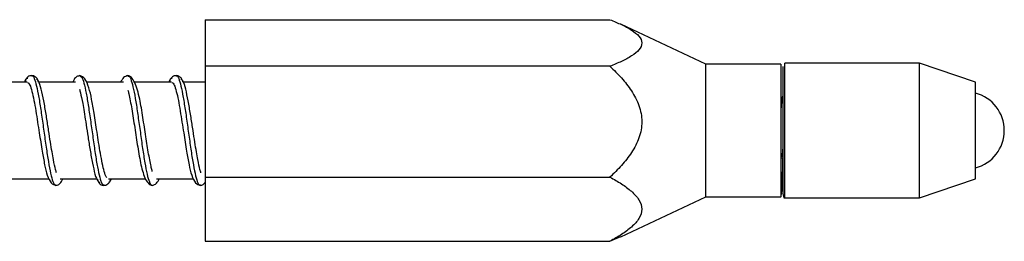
# Model space of a CAD drawing. Header units: millimetres. Extents: x 13 to 546, y 13 to 419.
# Tile 9 of 12: x 284 to 335, y 252 to 264. Entities that reach past the tile are written whole.
import ezdxf

# ---------------------------------------------------------------- set-up
doc = ezdxf.new("R2010")
doc.units = ezdxf.units.MM
doc.header["$LTSCALE"] = 2

msp = doc.modelspace()

# ---------------------------------------------------------------- linework, layer by layer
for p, q in [((293.23, 263.68), (314.247, 263.68)), ((293.23, 263.68), (293.23, 261.262)), ((319.23, 261.381), (314.808, 263.443)), ((323.13, 261.381), (319.23, 261.381)), ((319.23, 254.481), (319.23, 261.381)), ((323.13, 261.381), (323.13, 256.648)), ((330.325, 261.431), (323.33, 261.431)), ((323.33, 254.591), (323.33, 261.431)), ((333.23, 260.431), (330.325, 261.431)), ((330.325, 254.431), (330.325, 261.431)), ((314.247, 261.262), (293.23, 261.262)), ((293.23, 261.262), (293.23, 255.512)), ((283.986, 260.431), (282.059, 260.431)), ((284.208, 260.755), (284.221, 260.766)), ((286.486, 260.431), (284.598, 260.431)), ((286.713, 260.761), (286.728, 260.752)), ((288.986, 260.431), (287.06, 260.431)), ((289.212, 260.747), (289.237, 260.749)), ((291.486, 260.431), (289.559, 260.431)), ((291.708, 260.755), (291.721, 260.766)), ((293.23, 260.431), (292.098, 260.431)), ((333.23, 255.431), (333.23, 260.431)), ((323.13, 256.648), (323.13, 256.486)), ((323.13, 256.486), (323.13, 254.481)), ((283.203, 255.431), (285.122, 255.431)), ((285.703, 255.431), (287.592, 255.431)), ((288.203, 255.431), (290.124, 255.431)), ((290.703, 255.431), (292.622, 255.431)), ((293.203, 255.431), (293.23, 255.431)), ((293.23, 255.512), (314.247, 255.512)), ((293.23, 255.512), (293.23, 252.182)), ((330.325, 254.431), (333.23, 255.431)), ((285.458, 255.116), (285.478, 255.114)), ((287.958, 255.107), (287.971, 255.096)), ((290.46, 255.099), (290.474, 255.107)), ((292.958, 255.116), (292.978, 255.114)), ((323.23, 254.667), (323.257, 254.512)), ((314.808, 252.419), (319.23, 254.481)), ((319.23, 254.481), (323.13, 254.481)), ((323.33, 254.571), (323.33, 254.591)), ((323.33, 254.476), (323.33, 254.571)), ((323.33, 254.431), (323.33, 254.476)), ((323.33, 254.431), (330.325, 254.431)), ((293.23, 252.182), (314.247, 252.182)), ((314.247, 252.182), (314.806, 252.425))]:
    msp.add_line(p, q)
msp.add_arc((332.73, 257.931), 2, 284.4775, 75.5225)
for points, knots in [([(314.247, 263.68), (314.456, 263.599), (314.656, 263.514), (315.033, 263.337), (315.209, 263.244), (315.521, 263.045), (315.658, 262.937), (315.85, 262.712), (315.905, 262.591), (315.906, 262.354), (315.851, 262.233), (315.661, 262.008), (315.525, 261.9), (315.213, 261.7), (315.036, 261.607), (314.658, 261.429), (314.456, 261.344), (314.247, 261.262)], [0, 0, 0, 0, 0.125, 0.125, 0.25, 0.25, 0.375, 0.375, 0.5, 0.5, 0.625, 0.625, 0.75, 0.75, 0.875, 0.875, 1, 1, 1, 1]), ([(284.221, 260.766), (284.226, 260.77), (284.268, 260.808), (284.354, 260.646), (284.467, 260.274), (284.588, 259.678), (284.702, 258.935), (284.822, 258.106), (284.937, 257.261), (285.056, 256.475), (285.173, 255.811), (285.289, 255.343), (285.386, 255.101), (285.441, 255.112), (285.458, 255.116)], [0, 0, 0, 0, 0.010189, 0.105643, 0.199833, 0.295229, 0.389527, 0.484789, 0.57928, 0.674334, 0.769104, 0.863873, 0.958927, 1, 1, 1, 1]), ([(291.721, 260.766), (291.726, 260.77), (291.768, 260.808), (291.854, 260.646), (291.967, 260.274), (292.088, 259.678), (292.202, 258.935), (292.322, 258.106), (292.437, 257.261), (292.556, 256.475), (292.673, 255.811), (292.789, 255.343), (292.886, 255.101), (292.941, 255.112), (292.958, 255.116)], [0, 0, 0, 0, 0.010189, 0.105643, 0.199833, 0.295229, 0.389527, 0.484789, 0.57928, 0.674334, 0.769104, 0.863873, 0.958927, 1, 1, 1, 1]), ([(314.247, 261.262), (314.456, 261.068), (314.656, 260.867), (315.033, 260.446), (315.209, 260.225), (315.521, 259.751), (315.658, 259.495), (315.85, 258.96), (315.905, 258.673), (315.906, 258.108), (315.851, 257.82), (315.661, 257.286), (315.525, 257.03), (315.213, 256.554), (315.036, 256.333), (314.658, 255.909), (314.456, 255.707), (314.247, 255.512)], [0, 0, 0, 0, 0.125, 0.125, 0.25, 0.25, 0.375, 0.375, 0.5, 0.5, 0.625, 0.625, 0.75, 0.75, 0.875, 0.875, 1, 1, 1, 1]), ([(323.23, 261.249), (323.23, 261.245), (323.23, 261.234), (323.23, 260.998), (323.23, 260.567), (323.23, 259.985), (323.23, 259.329), (323.23, 258.482), (323.23, 257.503), (323.23, 256.826), (323.23, 256.528)], [0, 0, 0, 0, 0.060299, 0.188814, 0.317329, 0.442008, 0.559656, 0.668122, 0.85347, 1, 1, 1, 1]), ([(323.23, 261.133), (323.23, 261.127), (323.23, 261.083), (323.23, 260.79), (323.23, 260.322), (323.23, 259.666), (323.23, 258.893), (323.23, 258.059), (323.23, 257.243), (323.23, 256.508), (323.23, 255.733), (323.23, 255.044), (323.23, 254.783), (323.23, 254.667)], [0, 0, 0, 0, 0.013088, 0.096038, 0.186011, 0.281359, 0.379642, 0.477924, 0.573273, 0.663245, 0.746195, 0.88794, 1, 1, 1, 1]), ([(284.012, 260.635), (283.97, 260.63), (283.915, 260.624), (283.859, 260.469), (283.845, 260.431)], [0, 0, 0, 0, 0.755167, 1, 1, 1, 1]), ([(284.219, 260.778), (284.189, 260.775), (284.127, 260.77), (284.021, 260.717), (283.92, 260.613), (283.892, 260.511), (283.879, 260.46)], [0, 0, 0, 0, 0.239569, 0.485837, 0.740593, 1, 1, 1, 1]), ([(284.005, 260.43), (284.045, 260.4), (284.121, 260.342), (284.227, 259.991), (284.334, 259.52), (284.43, 258.966), (284.521, 258.387), (284.634, 257.671), (284.752, 256.878), (284.887, 256.15), (285.017, 255.589), (285.221, 255.168), (285.386, 255.112), (285.469, 255.084)], [0, 0, 0, 0, 0.094613, 0.183154, 0.26791, 0.346844, 0.420806, 0.490118, 0.610571, 0.71147, 0.806136, 0.903595, 1, 1, 1, 1]), ([(284.575, 260.444), (284.559, 260.498), (284.529, 260.606), (284.423, 260.713), (284.314, 260.77), (284.251, 260.775), (284.219, 260.778)], [0, 0, 0, 0, 0.25573, 0.510511, 0.758999, 1, 1, 1, 1]), ([(285.51, 255.727), (285.492, 255.783), (285.441, 255.943), (285.36, 256.339), (285.27, 256.833), (285.187, 257.343), (285.097, 257.951), (284.989, 258.63), (284.877, 259.335), (284.747, 259.975), (284.612, 260.482), (284.514, 260.573), (284.463, 260.62)], [0, 0, 0, 0, 0.058705, 0.167651, 0.237401, 0.31642, 0.404476, 0.503782, 0.611717, 0.731196, 0.859661, 1, 1, 1, 1]), ([(286.719, 260.778), (286.667, 260.767), (286.561, 260.744), (286.427, 260.62), (286.381, 260.481), (286.364, 260.431)], [0, 0, 0, 0, 0.383151, 0.777281, 1, 1, 1, 1]), ([(288.128, 255.5), (288.117, 255.505), (288.071, 255.528), (287.986, 255.777), (287.887, 256.199), (287.789, 256.725), (287.696, 257.284), (287.59, 257.994), (287.464, 258.792), (287.336, 259.566), (287.196, 260.183), (286.984, 260.679), (286.809, 260.744), (286.719, 260.778)], [0, 0, 0, 0, 0.029326, 0.12261, 0.209649, 0.292409, 0.369756, 0.440851, 0.567618, 0.671793, 0.77546, 0.884313, 1, 1, 1, 1]), ([(286.728, 260.752), (286.757, 260.745), (286.825, 260.729), (286.93, 260.419), (287.048, 259.896), (287.165, 259.195), (287.281, 258.387), (287.401, 257.54), (287.515, 256.725), (287.635, 256.015), (287.749, 255.475), (287.861, 255.146), (287.928, 255.119), (287.958, 255.107)], [0, 0, 0, 0, 0.068843, 0.163956, 0.259372, 0.354787, 0.449901, 0.545564, 0.64044, 0.736275, 0.831, 0.926931, 1, 1, 1, 1]), ([(289.219, 260.778), (289.139, 260.757), (288.984, 260.717), (288.885, 260.524), (288.838, 260.431)], [0, 0, 0, 0, 0.517153, 1, 1, 1, 1]), ([(290.481, 255.809), (290.465, 255.871), (290.408, 256.084), (290.291, 256.689), (290.148, 257.61), (289.989, 258.635), (289.859, 259.451), (289.715, 260.046), (289.572, 260.441), (289.397, 260.723), (289.279, 260.759), (289.219, 260.778)], [0, 0, 0, 0, 0.055834, 0.190866, 0.32998, 0.473648, 0.62566, 0.710874, 0.801094, 0.897713, 1, 1, 1, 1]), ([(289.237, 260.749), (289.249, 260.752), (289.3, 260.768), (289.393, 260.545), (289.507, 260.095), (289.628, 259.444), (289.741, 258.663), (289.862, 257.823), (289.975, 256.988), (290.096, 256.239), (290.21, 255.626), (290.33, 255.239), (290.411, 255.063), (290.455, 255.095), (290.46, 255.099)], [0, 0, 0, 0, 0.030367, 0.126573, 0.221804, 0.318145, 0.413267, 0.509666, 0.604766, 0.701146, 0.796312, 0.892594, 0.987913, 1, 1, 1, 1]), ([(291.512, 260.635), (291.47, 260.63), (291.415, 260.624), (291.359, 260.469), (291.345, 260.431)], [0, 0, 0, 0, 0.755167, 1, 1, 1, 1]), ([(291.719, 260.778), (291.689, 260.775), (291.627, 260.77), (291.521, 260.717), (291.42, 260.613), (291.392, 260.511), (291.379, 260.46)], [0, 0, 0, 0, 0.239569, 0.485837, 0.740593, 1, 1, 1, 1]), ([(291.505, 260.43), (291.545, 260.4), (291.621, 260.342), (291.727, 259.991), (291.834, 259.52), (291.93, 258.966), (292.021, 258.387), (292.134, 257.671), (292.252, 256.878), (292.387, 256.15), (292.517, 255.589), (292.721, 255.168), (292.886, 255.112), (292.969, 255.084)], [0, 0, 0, 0, 0.094613, 0.183154, 0.26791, 0.346844, 0.420806, 0.490118, 0.610571, 0.71147, 0.806136, 0.903595, 1, 1, 1, 1]), ([(292.075, 260.444), (292.059, 260.498), (292.029, 260.606), (291.923, 260.713), (291.814, 260.77), (291.751, 260.775), (291.719, 260.778)], [0, 0, 0, 0, 0.25573, 0.510511, 0.758999, 1, 1, 1, 1]), ([(293.01, 255.727), (292.992, 255.783), (292.941, 255.943), (292.86, 256.339), (292.77, 256.833), (292.687, 257.343), (292.597, 257.951), (292.489, 258.63), (292.377, 259.335), (292.247, 259.975), (292.112, 260.482), (292.014, 260.573), (291.963, 260.62)], [0, 0, 0, 0, 0.058705, 0.167651, 0.237401, 0.31642, 0.404476, 0.503782, 0.611717, 0.731196, 0.859661, 1, 1, 1, 1]), ([(286.7, 260.073), (286.716, 260.017), (286.765, 259.842), (286.853, 259.42), (286.941, 258.893), (287.026, 258.361), (287.123, 257.738), (287.226, 257.052), (287.347, 256.363), (287.472, 255.751), (287.616, 255.298), (287.712, 255.251), (287.762, 255.227)], [0, 0, 0, 0, 0.054097, 0.167626, 0.237447, 0.31712, 0.406947, 0.505057, 0.614411, 0.732409, 0.861803, 1, 1, 1, 1]), ([(289.216, 260.025), (289.231, 259.964), (289.268, 259.821), (289.34, 259.481), (289.439, 258.919), (289.57, 258.085), (289.725, 257.048), (289.861, 256.269), (289.997, 255.72), (290.136, 255.372), (290.303, 255.13), (290.413, 255.1), (290.469, 255.084)], [0, 0, 0, 0, 0.0538037, 0.1287904, 0.2031782, 0.3511654, 0.4980544, 0.6505835, 0.7313309, 0.8175457, 0.9078427, 1, 1, 1, 1]), ([(323.23, 259.811), (323.216, 259.74), (323.186, 259.576), (323.151, 259.295), (323.131, 259.072), (323.13, 259.051)], [0, 0, 0, 0, 0.403476, 0.944674, 1, 1, 1, 1]), ([(323.23, 257.153), (323.218, 256.999), (323.203, 256.785), (323.186, 256.612), (323.181, 256.563)], [0, 0, 0, 0, 0.718778, 1, 1, 1, 1]), ([(323.23, 256.528), (323.23, 256.518), (323.22, 256.506), (323.181, 256.49), (323.153, 256.486), (323.13, 256.486)], [0, 0, 0, 0, 0.5, 0.5, 1, 1, 1, 1]), ([(323.201, 255.253), (323.209, 255.454), (323.225, 255.823), (323.228, 256.306), (323.23, 256.528)], [0, 0, 0, 0, 0.542358, 1, 1, 1, 1]), ([(285.469, 255.084), (285.521, 255.095), (285.629, 255.117), (285.762, 255.237), (285.808, 255.379), (285.825, 255.431)], [0, 0, 0, 0, 0.371449, 0.769293, 1, 1, 1, 1]), ([(287.629, 255.402), (287.642, 255.351), (287.67, 255.249), (287.771, 255.145), (287.877, 255.092), (287.939, 255.087), (287.969, 255.084)], [0, 0, 0, 0, 0.259407, 0.514163, 0.760431, 1, 1, 1, 1]), ([(287.969, 255.084), (288.001, 255.087), (288.064, 255.092), (288.173, 255.149), (288.279, 255.256), (288.309, 255.364), (288.325, 255.418)], [0, 0, 0, 0, 0.2410006, 0.4894889, 0.7442699, 1, 1, 1, 1]), ([(288.213, 255.242), (288.257, 255.258), (288.3, 255.274), (288.343, 255.403), (288.343, 255.405)], [0, 0, 0, 0, 0.984306, 1, 1, 1, 1]), ([(290.469, 255.084), (290.552, 255.105), (290.704, 255.144), (290.802, 255.342), (290.846, 255.431)], [0, 0, 0, 0, 0.549728, 1, 1, 1, 1]), ([(292.969, 255.084), (293.022, 255.092), (293.118, 255.105), (293.195, 255.201), (293.23, 255.242)], [0, 0, 0, 0, 0.562603, 1, 1, 1, 1]), ([(314.247, 255.512), (314.456, 255.4), (314.656, 255.284), (315.033, 255.04), (315.209, 254.912), (315.521, 254.637), (315.658, 254.489), (315.85, 254.179), (315.905, 254.013), (315.906, 253.685), (315.851, 253.519), (315.661, 253.209), (315.525, 253.061), (315.213, 252.785), (315.036, 252.657), (314.658, 252.411), (314.456, 252.294), (314.247, 252.182)], [0, 0, 0, 0, 0.125, 0.125, 0.25, 0.25, 0.375, 0.375, 0.5, 0.5, 0.625, 0.625, 0.75, 0.75, 0.875, 0.875, 1, 1, 1, 1]), ([(323.13, 254.481), (323.141, 254.529), (323.163, 254.619), (323.192, 254.98), (323.201, 255.247), (323.201, 255.253)], [0, 0, 0, 0, 0.52873, 0.989059, 1, 1, 1, 1]), ([(323.33, 254.571), (323.306, 254.571), (323.278, 254.58), (323.239, 254.618), (323.23, 254.644), (323.23, 254.667)], [0, 0, 0, 0, 0.5, 0.5, 1, 1, 1, 1]), ([(323.257, 254.512), (323.257, 254.508), (323.269, 254.438), (323.3, 254.435), (323.33, 254.431)], [0, 0, 0, 0, 0.059184, 1, 1, 1, 1])]:
    msp.add_open_spline(points, degree=3, knots=knots)

doc.saveas('drawing.dxf')
